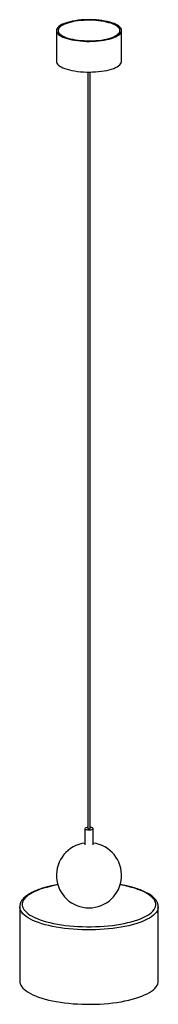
# Paper-space layout '_Dimétrica' of a CAD drawing. Header units: millimetres. Extents: x -85 to 85, y -28 to 1181.
import ezdxf

# ---------------------------------------------------------------- set-up
doc = ezdxf.new("R2010")
doc.units = ezdxf.units.MM

psp = doc.layouts.new('_Dimétrica')

# ---------------------------------------------------------------- linework, layer by layer
at = {"color": 7, "linetype": 'Continuous', "lineweight": 25}
for p, q in [((-40, 1168.1), (-40, 1130.4)), ((40, 1130.4), (40, 1168.1)), ((-1.5, 1117.1), (-1.5, 187.6)), ((1.5, 187.6), (1.5, 1117.1)), ((-5, 187.6), (-5, 167.5)), ((5, 167.5), (5, 187.6)), ((-85, 91.5), (-85, 91.6)), ((-85, 91.5), (-85, 0)), ((85, 0), (85, 91.5)), ((85, 91.5), (85, 91.4))]:
    psp.add_line(p, q, dxfattribs=at)
at = {"color": 7, "linetype": 'Continuous', "lineweight": 25, "flags": 128}
for points in [[(-14.1, 1155.7), (-10.6, 1155.3), (-6.9, 1155), (-3.2, 1154.8), (0.5, 1154.8), (4.3, 1154.9), (8, 1155.1), (11.6, 1155.4), (15.2, 1155.8), (18.6, 1156.3), (21.8, 1157), (24.8, 1157.7), (27.7, 1158.5), (30.3, 1159.4), (32.6, 1160.4), (34.6, 1161.5), (36.3, 1162.6), (37.7, 1163.7), (38.8, 1164.9), (39.5, 1166.1), (39.9, 1167.4), (40, 1168.6), (39.7, 1169.9), (39, 1171.1), (38, 1172.3), (36.6, 1173.5), (35, 1174.6), (33, 1175.7), (30.8, 1176.7), (28.2, 1177.6), (25.4, 1178.4), (22.4, 1179.2), (19.2, 1179.8), (15.9, 1180.4), (12.4, 1180.8), (8.8, 1181.2), (5.1, 1181.4), (1.3, 1181.5), (-2.4, 1181.4), (-6.2, 1181.3), (-9.8, 1181.1), (-13.4, 1180.7), (-16.9, 1180.2), (-20.2, 1179.6), (-23.3, 1179), (-26.3, 1178.2), (-29, 1177.3), (-31.4, 1176.4), (-33.6, 1175.4), (-35.5, 1174.3), (-37.1, 1173.1), (-38.3, 1172), (-39.2, 1170.8), (-39.8, 1169.5), (-40, 1168.3), (-39.9, 1167), (-39.4, 1165.8), (-38.5, 1164.6), (-37.4, 1163.4), (-35.9, 1162.2), (-34, 1161.1), (-31.9, 1160.1), (-29.5, 1159.1), (-26.9, 1158.3), (-24, 1157.5), (-20.9, 1156.8), (-17.6, 1156.2), (-14.1, 1155.7)], [(-13.4, 1156.3), (-9.9, 1155.9), (-6.4, 1155.7), (-2.7, 1155.5), (1, 1155.5), (4.6, 1155.6), (8.2, 1155.8), (11.8, 1156.1), (15.2, 1156.5), (18.5, 1157.1), (21.6, 1157.7), (24.5, 1158.5), (27.2, 1159.3), (29.7, 1160.2), (31.8, 1161.2), (33.7, 1162.3), (35.2, 1163.4), (36.4, 1164.5), (37.3, 1165.7), (37.8, 1166.9), (38, 1168.2), (37.8, 1169.4), (37.3, 1170.6), (36.4, 1171.8), (35.2, 1172.9), (33.6, 1174), (31.8, 1175.1), (29.6, 1176.1), (27.2, 1177), (24.5, 1177.8), (21.6, 1178.6), (18.4, 1179.2), (15.1, 1179.8), (11.7, 1180.2), (8.2, 1180.5), (4.5, 1180.7), (0.9, 1180.8), (-2.8, 1180.8), (-6.4, 1180.6), (-10, 1180.4), (-13.5, 1180), (-16.9, 1179.5), (-20.1, 1178.9), (-23.1, 1178.2), (-25.9, 1177.4), (-28.5, 1176.5), (-30.8, 1175.6), (-32.8, 1174.5), (-34.5, 1173.5), (-35.9, 1172.3), (-36.9, 1171.2), (-37.6, 1170), (-38, 1168.7), (-38, 1167.5), (-37.6, 1166.3), (-36.9, 1165.1), (-35.8, 1163.9), (-34.4, 1162.8), (-32.7, 1161.7), (-30.7, 1160.7), (-28.4, 1159.7), (-25.8, 1158.9), (-23, 1158.1), (-20, 1157.4), (-16.8, 1156.8), (-13.4, 1156.3)], [(-40, 1130.4), (-39.9, 1129.3), (-39.4, 1128.1), (-38.5, 1126.9), (-37.4, 1125.7), (-35.9, 1124.5), (-34, 1123.4), (-31.9, 1122.4), (-29.5, 1121.4), (-26.9, 1120.6), (-24, 1119.8), (-20.9, 1119.1), (-17.6, 1118.5), (-14.1, 1118)], [(-14.1, 1118), (-10.6, 1117.6), (-6.9, 1117.3), (-3.2, 1117.1), (0.5, 1117.1), (4.3, 1117.2), (8, 1117.4), (11.6, 1117.7), (15.2, 1118.1), (18.6, 1118.6), (21.8, 1119.2), (24.8, 1120), (27.7, 1120.8), (30.3, 1121.7), (32.6, 1122.7), (34.6, 1123.7), (36.3, 1124.8), (37.7, 1126), (38.8, 1127.2), (39.5, 1128.4), (39.9, 1129.7), (40, 1130.4)], [(-1.5, 189.2), (-1.6, 189.2), (-2.8, 189), (-3.8, 188.7), (-4.5, 188.3), (-4.9, 187.9), (-5, 187.4), (-4.6, 187), (-3.9, 186.6), (-3, 186.3), (-1.8, 186.1)], [(-1.8, 186.1), (-0.4, 186), (0.9, 186), (2.2, 186.1), (3.3, 186.4), (4.2, 186.7), (4.8, 187.1), (5, 187.6), (4.8, 188), (4.3, 188.5), (3.5, 188.8), (2.4, 189.1), (1.5, 189.2)], [(-1.5, 187.6), (-1.5, 187.6), (-1.4, 187.4), (-1, 187.3), (-0.5, 187.2)], [(-0.5, 187.2), (0, 187.1), (0.6, 187.2), (1.1, 187.3), (1.4, 187.4), (1.5, 187.6)], [(-38.3, 118.5), (-38.6, 118.4), (-43.2, 117.5), (-47.7, 116.5), (-51.9, 115.4), (-56, 114.3), (-59.8, 113), (-63.3, 111.7), (-66.6, 110.2), (-69.6, 108.7), (-72.3, 107.2), (-74.6, 105.6), (-76.7, 103.9), (-78.4, 102.3), (-79.8, 100.5), (-80.9, 98.8), (-81.6, 97), (-82, 95.2), (-82, 93.4), (-81.6, 91.6), (-80.9, 89.9), (-79.9, 88.1), (-78.5, 86.4), (-76.8, 84.7), (-74.7, 83), (-72.4, 81.4), (-69.7, 79.9), (-66.7, 78.4), (-63.5, 77), (-59.9, 75.6), (-56.1, 74.4), (-52.1, 73.2), (-47.9, 72.1), (-43.4, 71.1), (-38.8, 70.2), (-33.9, 69.4), (-29, 68.7)], [(-29, 68.7), (-23.9, 68.1), (-18.7, 67.7), (-13.5, 67.3), (-8.2, 67.1), (-2.8, 67), (2.6, 67), (7.9, 67.1), (13.2, 67.3), (18.5, 67.7), (23.7, 68.1), (28.8, 68.7), (33.7, 69.4), (38.6, 70.2), (43.2, 71), (47.7, 72), (51.9, 73.1), (56, 74.3), (59.8, 75.6), (63.3, 76.9), (66.6, 78.3), (69.6, 79.8), (72.3, 81.4), (74.6, 83), (76.7, 84.6), (78.4, 86.3), (79.8, 88), (80.9, 89.8), (81.6, 91.6), (82, 93.3), (82, 95.1), (81.6, 96.9), (80.9, 98.7), (79.9, 100.5), (78.5, 102.2), (76.8, 103.9), (74.7, 105.5), (72.4, 107.1), (69.7, 108.7), (66.7, 110.2), (63.5, 111.6), (59.9, 112.9), (56.1, 114.2), (52.1, 115.4), (47.9, 116.5), (43.4, 117.5), (38.8, 118.4), (38.3, 118.5)], [(-30.1, 64.9), (-35.1, 65.7), (-40.1, 66.5), (-44.8, 67.4), (-49.4, 68.4), (-53.8, 69.5), (-57.9, 70.7), (-61.8, 72), (-65.5, 73.4), (-68.9, 74.8), (-71.9, 76.4), (-74.7, 77.9), (-77.2, 79.6), (-79.3, 81.3), (-81.1, 83), (-82.6, 84.8), (-83.7, 86.6), (-84.5, 88.4), (-84.9, 90.2), (-85, 91.5)], [(85, 91.4), (84.9, 89.9), (84.4, 88.1), (83.6, 86.3), (82.4, 84.5), (80.9, 82.7), (79, 81), (76.8, 79.3), (74.3, 77.7), (71.5, 76.1), (68.3, 74.6), (64.9, 73.2), (61.2, 71.8), (57.3, 70.5), (53.1, 69.3), (48.7, 68.2), (44.1, 67.2), (39.3, 66.3), (34.3, 65.5), (29.2, 64.8), (24, 64.3), (18.7, 63.8), (13.3, 63.5), (7.8, 63.2), (2.3, 63.1), (-3.2, 63.1), (-8.7, 63.3), (-14.1, 63.5), (-19.5, 63.9), (-24.8, 64.4), (-30.1, 64.9)], [(-85, 0), (-84.9, -1.2), (-84.5, -3.1), (-83.7, -4.9), (-82.6, -6.7), (-81.1, -8.4), (-79.3, -10.2), (-77.2, -11.9), (-74.7, -13.5), (-71.9, -15.1), (-68.9, -16.6), (-65.5, -18.1), (-61.8, -19.4), (-57.9, -20.7), (-53.8, -21.9), (-49.4, -23.1), (-44.8, -24.1), (-40.1, -25), (-35.1, -25.8), (-30.1, -26.5)], [(-30.1, -26.5), (-24.8, -27.1), (-19.5, -27.6), (-14.1, -27.9), (-8.7, -28.2), (-3.2, -28.3), (2.3, -28.3), (7.8, -28.2), (13.3, -28), (18.7, -27.6), (24, -27.2), (29.2, -26.6), (34.3, -25.9), (39.3, -25.1), (44.1, -24.2), (48.7, -23.2), (53.1, -22.1), (57.3, -20.9), (61.2, -19.6), (64.9, -18.3), (68.3, -16.8), (71.5, -15.3), (74.3, -13.8), (76.8, -12.1), (79, -10.4), (80.9, -8.7), (82.4, -7), (83.6, -5.2), (84.4, -3.3), (84.9, -1.5), (85, 0)]]:
    psp.add_lwpolyline(points, dxfattribs=at)
at = {"color": 7, "linetype": 'Continuous', "lineweight": 25}
psp.add_arc((0, 130.1), 40, 97.1808, 82.8192, dxfattribs=at)
for points, knots in [([(-38.2, 118.7), (-39.3, 118.5), (-42, 118), (-46.1, 117.2), (-50.3, 116.2), (-54.4, 115.1), (-58.3, 113.9), (-61.9, 112.6), (-65.4, 111.3), (-68.6, 109.8), (-71.5, 108.3), (-74.2, 106.7), (-76.7, 105), (-78.9, 103.3), (-80.7, 101.4), (-82.3, 99.5), (-83.5, 97.5), (-84.4, 95.5), (-84.9, 93.6), (-85, 92.3), (-85, 91.6)], [0, 0, 0, 0, 0.04293, 0.099532, 0.156205, 0.212966, 0.269831, 0.326822, 0.383964, 0.441283, 0.498805, 0.556547, 0.614507, 0.672624, 0.730656, 0.78817, 0.84457, 0.899289, 0.952125, 1, 1, 1, 1]), ([(85, 91.4), (85, 91.5), (85, 92.4), (84.8, 93.8), (84.3, 95.8), (83.4, 97.6), (82.3, 99.5), (80.8, 101.3), (79.1, 103.1), (77, 104.8), (74.6, 106.5), (71.9, 108.1), (68.9, 109.6), (65.8, 111.1), (62.3, 112.5), (58.7, 113.7), (54.8, 114.9), (50.8, 116), (46.5, 117.1), (42.4, 117.9), (39.6, 118.4), (38.3, 118.7)], [0, 0, 0, 0, 0.012936, 0.063047, 0.113224, 0.164224, 0.216672, 0.270833, 0.326558, 0.383392, 0.440807, 0.498388, 0.555862, 0.613154, 0.670251, 0.727165, 0.783917, 0.840532, 0.897031, 0.953435, 1, 1, 1, 1])]:
    psp.add_open_spline(points, degree=3, knots=knots, dxfattribs=at)

doc.saveas('drawing.dxf')
